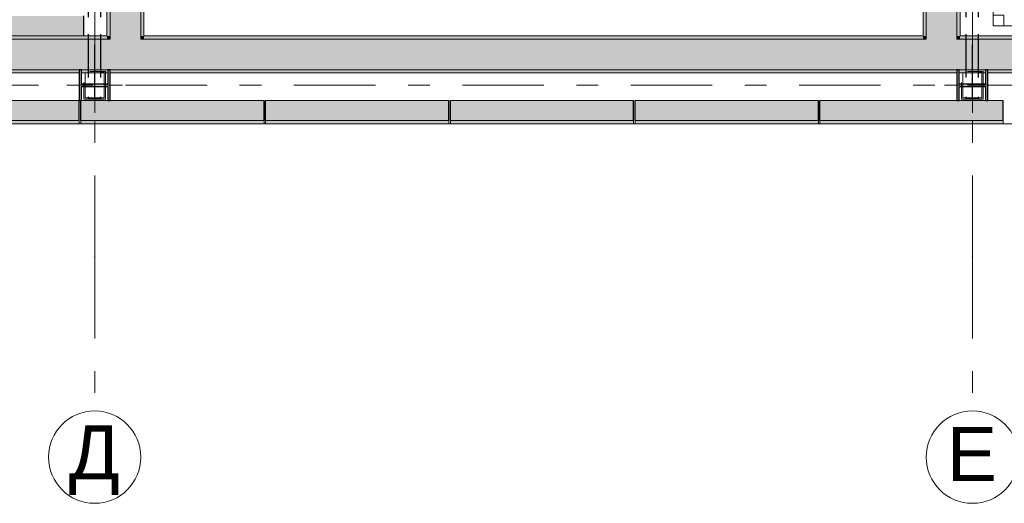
# Model space of a CAD drawing. Header units: millimetres. Extents: x -14761 to 157739, y -22400 to 107990.
# Tile 7 of 256: x 10309 to 16704, y 14184 to 17325. Entities that reach past the tile are written whole.
import ezdxf

# ---------------------------------------------------------------- set-up
doc = ezdxf.new("R2010")
doc.units = ezdxf.units.MM
doc.header["$MEASUREMENT"] = 0
for name, pattern in [('Невидимая', [391.222223, 282.222223, -109]), ('Штрих-Штриховая', [1093.611073, 529.166651, -211.666656, 141.111112, -211.666656]), ('Штрихпунктирная', [670.277762, 352.777767, -176.388884, 0, -141.111112])]:
    doc.linetypes.add(name, pattern=pattern)
for name, color, linetype in [('Интерьер - Мебель', 7, 'Continuous'), ('УЛИЦА_Б15_наклонный прогон', 7, 'Continuous'), ('УЛИЦА_Конструктив бани', 7, 'Continuous'), ('УЛИЦА_Стены бани', 7, 'Continuous'), ('УЛИЦА_Стойки стропильные', 7, 'Continuous'), ('УЛИЦА_Сэндвич-панели бани', 7, 'Continuous'), ('Элемент модели - Оси Улица Бани', 7, 'Continuous')]:
    doc.layers.add(name, color=color, linetype=linetype)
doc.styles.add('СГЕНЕРИР_СТИЛЬ_1', font='txt')

msp = doc.modelspace()

# ---------------------------------------------------------------- hatches: boundary and pattern name
at = {"layer": 'УЛИЦА_Конструктив бани', "linetype": 'Continuous', "lineweight": 0, "true_color": 0x000000}
for points in [[(10896.4, 16799.5), (10896.4, 16999.5), (10881.4, 16999.5), (10881.4, 16907.2), (10711.4, 16907.2), (10711.4, 16999.5), (10696.4, 16999.5), (10696.4, 16799.5), (10711.4, 16799.5), (10711.4, 16891.9), (10881.4, 16891.9), (10881.4, 16799.5)], [(16596.4, 16799.5), (16596.4, 16999.5), (16581.4, 16999.5), (16581.4, 16907.2), (16411.4, 16907.2), (16411.4, 16999.5), (16396.4, 16999.5), (16396.4, 16799.5), (16411.4, 16799.5), (16411.4, 16891.9), (16581.4, 16891.9), (16581.4, 16799.5)]]:
    msp.add_hatch(color=18, dxfattribs=at).paths.add_polyline_path(points)
at = {"layer": 'УЛИЦА_Стены бани', "linetype": 'Continuous', "lineweight": 0, "true_color": 0x000000}
for points in [[(10896.4, 24979.5), (10896.4, 17219.5), (11096.4, 17219.5), (11096.4, 24979.5)], [(11116.4, 17219.5), (11116.4, 24979.5), (11096.4, 24979.5), (11096.4, 17219.5)], [(16196.4, 23450), (16196.4, 17219.5), (16396.4, 17219.5), (16396.4, 23450), (16291.4, 23450)], [(10876.4, 17219.5), (10896.4, 17219.5), (10896.4, 20999.5), (10881.4, 20999.5), (10881.4, 21091.9), (10876.4, 21091.9)], [(16396.4, 17219.5), (16416.4, 17219.5), (16416.4, 21091.9), (16411.4, 21091.9), (16411.4, 20999.5), (16396.4, 20999.5)], [(16176.4, 20063.5), (16176.4, 17219.5), (16196.4, 17219.5), (16196.4, 20063.5)], [(10876.4, 17219.5), (-583.6, 17219.5), (-583.6, 17199.5), (10876.4, 17199.5)], [(10896.4, 17219.5), (10876.4, 17219.5), (10876.4, 17199.5), (10896.4, 17199.5)], [(11096.4, 17219.5), (10896.4, 17219.5), (10896.4, 17199.5), (11096.4, 17199.5)], [(11116.4, 17219.5), (11096.4, 17219.5), (11096.4, 17199.5), (11116.4, 17199.5)], [(16176.4, 17219.5), (11116.4, 17219.5), (11116.4, 17199.5), (16176.4, 17199.5)], [(16196.4, 17219.5), (16176.4, 17219.5), (16176.4, 17199.5), (16196.4, 17199.5)], [(16396.4, 17219.5), (16196.4, 17219.5), (16196.4, 17199.5), (16396.4, 17199.5)], [(16416.4, 17219.5), (16396.4, 17219.5), (16396.4, 17199.5), (16416.4, 17199.5)], [(21976.4, 17219.5), (16416.4, 17219.5), (16416.4, 17199.5), (21976.4, 17199.5)], [(10896.4, 17199.5), (-603.6, 17199.5), (-603.6, 16999.5), (10896.4, 16999.5)], [(11096.4, 17199.5), (10896.4, 17199.5), (10896.4, 16999.5), (11096.4, 16999.5)], [(16196.4, 17199.5), (11096.4, 17199.5), (11096.4, 16999.5), (16196.4, 16999.5)], [(16396.4, 17199.5), (16196.4, 17199.5), (16196.4, 16999.5), (16396.4, 16999.5)], [(21996.4, 17199.5), (16396.4, 17199.5), (16396.4, 16999.5), (21996.4, 16999.5)], [(5196.4, 16999.5), (5196.4, 16979.5), (10696.4, 16979.5), (10696.4, 16999.5)], [(10881.4, 16999.5), (10711.4, 16999.5), (10711.4, 16979.5), (10881.4, 16979.5)], [(16396.4, 16999.5), (10896.4, 16999.5), (10896.4, 16979.5), (16396.4, 16979.5)], [(16581.4, 16999.5), (16411.4, 16999.5), (16411.4, 16979.5), (16581.4, 16979.5)], [(16596.4, 16999.5), (16596.4, 16979.5), (21796.4, 16979.5), (21796.4, 16999.5)]]:
    msp.add_hatch(color=18, dxfattribs=at).paths.add_polyline_path(points)
at = {"layer": 'УЛИЦА_Сэндвич-панели бани', "linetype": 'Continuous', "lineweight": 0, "true_color": 0x000000}
for points in [[(10595.9, 17349.5), (5209.4, 17349.5), (5209.4, 17219.5), (10595.9, 17219.5)], [(10725.9, 17349.5), (10595.9, 17349.5), (10725.9, 17219.5)], [(10595.9, 17349.5), (10595.9, 17219.5), (10725.9, 17219.5)], [(10696.2, 16799.5), (9506.2, 16799.5), (9506.2, 16669.5), (10696.2, 16669.5)], [(11896.2, 16799.5), (10706.2, 16799.5), (10706.2, 16669.5), (11896.2, 16669.5)], [(13096.2, 16799.5), (11906.2, 16799.5), (11906.2, 16669.5), (13096.2, 16669.5)], [(14296.2, 16799.5), (13106.2, 16799.5), (13106.2, 16669.5), (14296.2, 16669.5)], [(15496.2, 16799.5), (14306.2, 16799.5), (14306.2, 16669.5), (15496.2, 16669.5)], [(16696.2, 16799.5), (15506.2, 16799.5), (15506.2, 16669.5), (16696.2, 16669.5)], [(9506.2, 16649.5), (10696.2, 16649.5), (10696.2, 16669.5), (9506.2, 16669.5)], [(10706.2, 16649.5), (11896.2, 16649.5), (11896.2, 16669.5), (10706.2, 16669.5)], [(11906.2, 16649.5), (13096.2, 16649.5), (13096.2, 16669.5), (11906.2, 16669.5)], [(13106.2, 16649.5), (14296.2, 16649.5), (14296.2, 16669.5), (13106.2, 16669.5)], [(14306.2, 16649.5), (15496.2, 16649.5), (15496.2, 16669.5), (14306.2, 16669.5)], [(15506.2, 16649.5), (16696.2, 16649.5), (16696.2, 16669.5), (15506.2, 16669.5)]]:
    msp.add_hatch(color=18, dxfattribs=at).paths.add_polyline_path(points)

# ---------------------------------------------------------------- linework, layer by layer
at = {"color": 7, "linetype": 'Continuous', "lineweight": 15, "flags": 128}
msp.add_lwpolyline([(-9853.8, 25549.5), (-9853.8, 16649.5), (32946.4, 16649.5), (32946.4, 23149.5), (28145.4, 23149.5), (28145.4, 25549.5)], close=True, dxfattribs=at)
at = {"layer": 'Интерьер - Мебель', "color": 7, "linetype": 'Continuous', "lineweight": 15}
for points in [[(16631.4, 17284.5), (18031.4, 17284.5), (18031.4, 19484.5), (16631.4, 19484.5)], [(16631.4, 17354.5), (16701.4, 17354.5), (16701.4, 17284.5), (16631.4, 17284.5)]]:
    msp.add_lwpolyline(points, close=True, dxfattribs=at)
at = {"layer": 'УЛИЦА_Б15_наклонный прогон', "color": 251, "linetype": 'Штрихпунктирная', "lineweight": 30, "true_color": 0x575757}
for p, q in [((10796.4, 16809.5), (10796.4, 25389.6)), ((16496.4, 16809.5), (16496.4, 25389.6))]:
    msp.add_line(p, q, dxfattribs=at)
at = {"layer": 'УЛИЦА_Б15_наклонный прогон', "color": 251, "linetype": 'Невидимая', "lineweight": 30, "true_color": 0x575757}
for p, q in [((10756.4, 16949.3), (10756.4, 18874.2)), ((10836.4, 16949.3), (10836.4, 18874.2)), ((16456.4, 16949.3), (16456.4, 18874.2)), ((16536.4, 16949.3), (16536.4, 18874.2)), ((10756.4, 16809.5), (10756.4, 16824)), ((10836.4, 16809.5), (10836.4, 16824)), ((16456.4, 16809.5), (16456.4, 16824)), ((16536.4, 16809.5), (16536.4, 16824)), ((10836.4, 16809.5), (10756.4, 16809.5)), ((16536.4, 16809.5), (16456.4, 16809.5))]:
    msp.add_line(p, q, dxfattribs=at)
at = {"layer": 'УЛИЦА_Конструктив бани', "color": 251, "linetype": 'Continuous', "lineweight": 5, "true_color": 0x575757}
for p, q in [((10796.4, 16979.5), (10796.4, 17079.5)), ((16496.4, 16979.5), (16496.4, 17079.5)), ((10716.4, 16899.5), (10616.4, 16899.5)), ((10876.4, 16899.5), (10976.4, 16899.5)), ((16416.4, 16899.5), (16316.4, 16899.5)), ((16576.4, 16899.5), (16676.4, 16899.5)), ((10796.4, 16819.5), (10796.4, 16719.5)), ((16496.4, 16819.5), (16496.4, 16719.5))]:
    msp.add_line(p, q, dxfattribs=at)
at = {"layer": 'УЛИЦА_Конструктив бани', "color": 251, "linetype": 'Continuous', "lineweight": 30, "true_color": 0x575757, "flags": 128}
for points in [[(10896.4, 16799.5), (10896.4, 16999.5), (10881.4, 16999.5), (10881.4, 16907.2), (10711.4, 16907.2), (10711.4, 16999.5), (10696.4, 16999.5), (10696.4, 16799.5), (10711.4, 16799.5), (10711.4, 16891.9), (10881.4, 16891.9), (10881.4, 16799.5)], [(16596.4, 16799.5), (16596.4, 16999.5), (16581.4, 16999.5), (16581.4, 16907.2), (16411.4, 16907.2), (16411.4, 16999.5), (16396.4, 16999.5), (16396.4, 16799.5), (16411.4, 16799.5), (16411.4, 16891.9), (16581.4, 16891.9), (16581.4, 16799.5)]]:
    msp.add_lwpolyline(points, close=True, dxfattribs=at)
at = {"layer": 'УЛИЦА_Конструктив бани', "color": 251, "linetype": 'Continuous', "lineweight": 5, "true_color": 0x575757}
for p in [(10796.4, 16899.5), (16496.4, 16899.5)]:
    msp.add_point(p, dxfattribs=at)
at = {"layer": 'УЛИЦА_Стены бани', "color": 251, "linetype": 'Continuous', "lineweight": 20, "true_color": 0x575757}
for p, q in [((11096.4, 17219.5), (11096.4, 24979.5)), ((10896.4, 20999.5), (10896.4, 17219.5)), ((16396.4, 17219.5), (16396.4, 20999.5)), ((16196.4, 20063.5), (16196.4, 17219.5)), ((10896.4, 17219.5), (10896.4, 17199.5)), ((10896.4, 17219.5), (10896.4, 17199.5)), ((11096.4, 17199.5), (11096.4, 17219.5)), ((11096.4, 17199.5), (11096.4, 17219.5)), ((16196.4, 17219.5), (16196.4, 17199.5)), ((16196.4, 17219.5), (16196.4, 17199.5)), ((16396.4, 17199.5), (16396.4, 17219.5)), ((16396.4, 17199.5), (16396.4, 17219.5)), ((10896.4, 17199.5), (-603.6, 17199.5)), ((16196.4, 17199.5), (11096.4, 17199.5)), ((21996.4, 17199.5), (16396.4, 17199.5)), ((5196.4, 16999.5), (10696.4, 16999.5)), ((10711.4, 16999.5), (10881.4, 16999.5)), ((10896.4, 16999.5), (11096.4, 16999.5)), ((11096.4, 16999.5), (16196.4, 16999.5)), ((16196.4, 16999.5), (16396.4, 16999.5)), ((16411.4, 16999.5), (16581.4, 16999.5)), ((16596.4, 16999.5), (21796.4, 16999.5))]:
    msp.add_line(p, q, dxfattribs=at)
at = {"layer": 'УЛИЦА_Стены бани', "color": 251, "linetype": 'Continuous', "lineweight": 20, "true_color": 0x575757, "flags": 128}
for points in [[(11116.4, 17219.5), (11116.4, 24979.5)], [(10876.4, 21091.9), (10876.4, 17219.5)], [(16416.4, 17219.5), (16416.4, 21091.9)], [(16176.4, 20063.5), (16176.4, 17219.5)], [(10876.4, 17219.5), (-583.6, 17219.5)], [(16176.4, 17219.5), (11116.4, 17219.5)], [(21976.4, 17219.5), (16416.4, 17219.5)], [(5196.4, 16979.5), (10696.4, 16979.5)], [(10711.4, 16979.5), (10881.4, 16979.5)], [(10896.4, 16979.5), (16396.4, 16979.5)], [(16411.4, 16979.5), (16581.4, 16979.5)], [(16596.4, 16979.5), (21796.4, 16979.5)]]:
    msp.add_lwpolyline(points, dxfattribs=at)
at = {"layer": 'УЛИЦА_Стойки стропильные', "color": 251, "linetype": 'Невидимая', "lineweight": 20, "true_color": 0x575757, "flags": 128}
for points in [[(10866.4, 16809.5), (10866.4, 16989.5), (10726.4, 16989.5), (10726.4, 16809.5)], [(10858.4, 16817.5), (10734.4, 16817.5), (10734.4, 16981.5), (10858.4, 16981.5)], [(16566.4, 16809.5), (16566.4, 16989.5), (16426.4, 16989.5), (16426.4, 16809.5)], [(16558.4, 16817.5), (16434.4, 16817.5), (16434.4, 16981.5), (16558.4, 16981.5)]]:
    msp.add_lwpolyline(points, close=True, dxfattribs=at)
at = {"layer": 'УЛИЦА_Сэндвич-панели бани', "color": 251, "linetype": 'Continuous', "lineweight": 20, "true_color": 0x575757}
for p, q in [((10696.2, 16669.5), (9506.2, 16669.5)), ((10696.2, 16669.5), (9506.2, 16669.5)), ((11896.2, 16669.5), (10706.2, 16669.5)), ((11896.2, 16669.5), (10706.2, 16669.5)), ((13096.2, 16669.5), (11906.2, 16669.5)), ((13096.2, 16669.5), (11906.2, 16669.5)), ((14296.2, 16669.5), (13106.2, 16669.5)), ((14296.2, 16669.5), (13106.2, 16669.5)), ((15496.2, 16669.5), (14306.2, 16669.5)), ((15496.2, 16669.5), (14306.2, 16669.5)), ((16696.2, 16669.5), (15506.2, 16669.5)), ((16696.2, 16669.5), (15506.2, 16669.5))]:
    msp.add_line(p, q, dxfattribs=at)
at = {"layer": 'УЛИЦА_Сэндвич-панели бани', "color": 251, "linetype": 'Continuous', "lineweight": 25, "true_color": 0x575757, "flags": 128}
for points in [[(10725.9, 17219.5), (10725.9, 17349.5)], [(10696.2, 16669.5), (10696.2, 16799.5)], [(10706.2, 16669.5), (10706.2, 16799.5)], [(11896.2, 16669.5), (11896.2, 16799.5)], [(11906.2, 16669.5), (11906.2, 16799.5)], [(13096.2, 16669.5), (13096.2, 16799.5)], [(13106.2, 16669.5), (13106.2, 16799.5)], [(14296.2, 16669.5), (14296.2, 16799.5)], [(14306.2, 16669.5), (14306.2, 16799.5)], [(15496.2, 16669.5), (15496.2, 16799.5)], [(15506.2, 16669.5), (15506.2, 16799.5)], [(16696.2, 16669.5), (16696.2, 16799.5)]]:
    msp.add_lwpolyline(points, dxfattribs=at)
at = {"layer": 'УЛИЦА_Сэндвич-панели бани', "color": 251, "linetype": 'Continuous', "lineweight": 20, "true_color": 0x575757, "flags": 128}
for points in [[(5209.4, 17219.5), (10725.9, 17219.5)], [(10696.2, 16799.5), (9506.2, 16799.5)], [(10881.4, 16799.5), (10711.4, 16799.5)], [(11896.2, 16799.5), (10896.4, 16799.5)], [(13096.2, 16799.5), (11906.2, 16799.5)], [(14296.2, 16799.5), (13106.2, 16799.5)], [(15496.2, 16799.5), (14306.2, 16799.5)], [(16396.4, 16799.5), (15506.2, 16799.5)], [(16581.4, 16799.5), (16411.4, 16799.5)], [(16696.2, 16799.5), (16596.4, 16799.5)], [(9506.2, 16649.5), (10696.2, 16649.5)], [(10706.2, 16649.5), (11896.2, 16649.5)], [(11906.2, 16649.5), (13096.2, 16649.5)], [(13106.2, 16649.5), (14296.2, 16649.5)], [(14306.2, 16649.5), (15496.2, 16649.5)], [(15506.2, 16649.5), (16696.2, 16649.5)]]:
    msp.add_lwpolyline(points, dxfattribs=at)
at = {"layer": 'УЛИЦА_Сэндвич-панели бани', "color": 251, "linetype": 'Continuous', "lineweight": 15, "true_color": 0x575757, "flags": 128}
for points in [[(10696.2, 16649.5), (10696.2, 16669.5)], [(10706.2, 16649.5), (10706.2, 16669.5)], [(11896.2, 16649.5), (11896.2, 16669.5)], [(11906.2, 16649.5), (11906.2, 16669.5)], [(13096.2, 16649.5), (13096.2, 16669.5)], [(13106.2, 16649.5), (13106.2, 16669.5)], [(14296.2, 16649.5), (14296.2, 16669.5)], [(14306.2, 16649.5), (14306.2, 16669.5)], [(15496.2, 16649.5), (15496.2, 16669.5)], [(15506.2, 16649.5), (15506.2, 16669.5)], [(16696.2, 16649.5), (16696.2, 16669.5)]]:
    msp.add_lwpolyline(points, dxfattribs=at)
at = {"layer": 'Элемент модели - Оси Улица Бани', "color": 7, "linetype": 'Штрих-Штриховая', "lineweight": 15}
for p, q in [((10796.4, 15783.8), (10796.4, 25720.9)), ((16496.4, 15783.8), (16496.4, 25277.6)), ((29024, 16899.6), (-5171, 16899.6)), ((10796.4, 15783.8), (10796.4, 14783.8)), ((16496.4, 15783.8), (16496.4, 14783.8))]:
    msp.add_line(p, q, dxfattribs=at)
at = {"layer": 'Элемент модели - Оси Улица Бани', "color": 7, "linetype": 'Continuous', "lineweight": 15}
for centre in [(10796.4, 14483.8), (16496.4, 14483.8)]:
    msp.add_circle(centre, 300, dxfattribs=at)
at = {"layer": 'Элемент модели - Оси Улица Бани', "color": 7, "linetype": 'Штрих-Штриховая', "lineweight": 15}
for p in [(10796.4, 15783.8), (10796.4, 15783.8), (16496.4, 15783.8), (16496.4, 15783.8)]:
    msp.add_point(p, dxfattribs=at)

# ---------------------------------------------------------------- texts
at = {"layer": 'Элемент модели - Оси Улица Бани', "color": 30, "lineweight": 5, "true_color": 0xff823e, "char_height": 350, "attachment_point": 6, "style": 'СГЕНЕРИР_СТИЛЬ_1'}
for s, insert in [('\\A1;{\\pqr;\\pt0;\\fArial|b0|i0|c204|p38;Е}', (16656.4, 14503.8)), ('\\A1;{\\pqr;\\pt0;\\fArial|b0|i0|c204|p38;Д}', (10959.6, 14463.7))]:
    msp.add_mtext(s, dxfattribs=dict(at, insert=insert))

doc.saveas('drawing.dxf')
